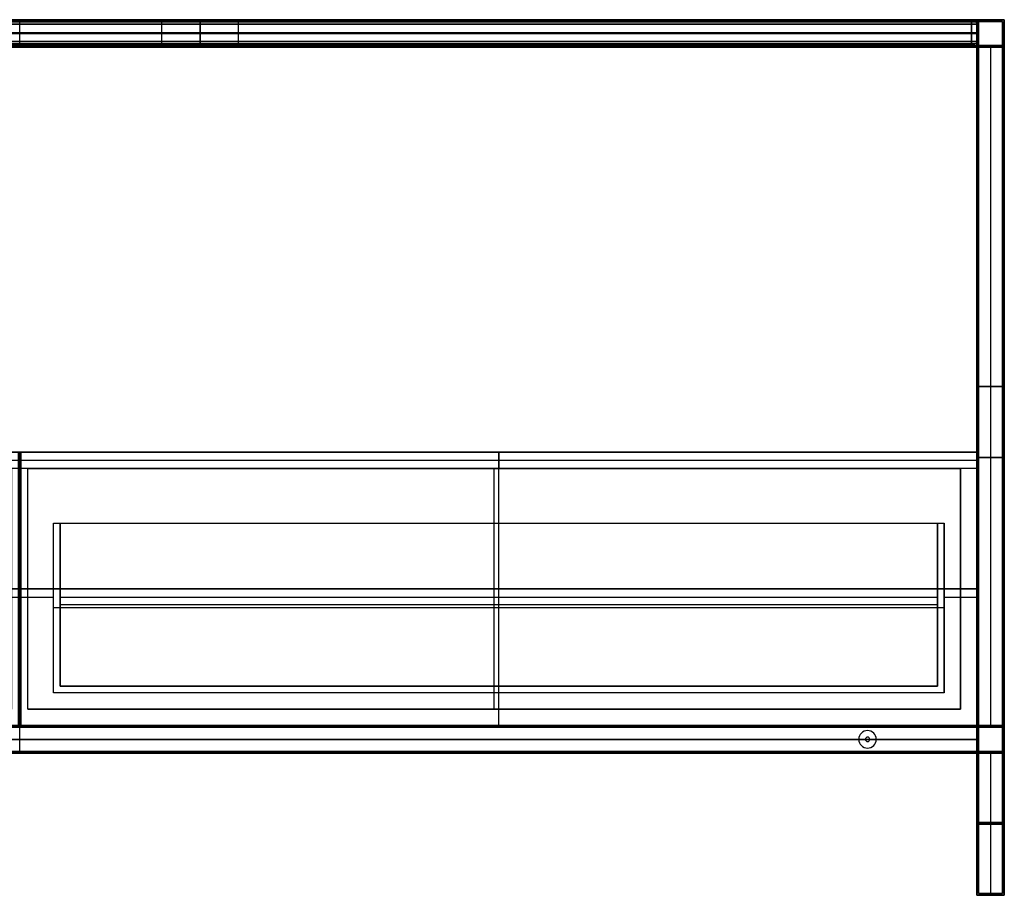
# Model space of a CAD drawing. Header units: millimetres. Extents: x -1182 to 618, y -501 to 299.
# Tile 2 of 2: x -282 to 618, y -501 to 299. Entities that reach past the tile are written whole.
import ezdxf

# ---------------------------------------------------------------- set-up
doc = ezdxf.new("R2010")
doc.units = ezdxf.units.MM
doc.header["$MEASUREMENT"] = 0
doc.layers.add('Predefinito', color=7, linetype='Continuous', true_color=0x000000)

# ---------------------------------------------------------------- blocks, each defined once
blk = doc.blocks.new('CASSETTO 87_5')
at = {"layer": 'Predefinito'}
for p, q in [((0, -250), (0, 0)), ((0, 0), (0, -15, -15)), ((-437, -7.5, -7.5), (-437, -250, -7.5)), ((-437, -7.5, -7.5), (437, -7.5, -7.5)), ((437, -250, -7.5), (437, -7.5, -7.5)), ((0, -214, -15), (0, -15, -15)), ((-407, -65, -280), (-401, -65, -280)), ((-407, -220, -280), (-407, -65, -280)), ((-401, -214, -277), (-401, -65, -277)), ((0, -65, -545), (0, -65, -539)), ((0, -220, -545), (0, -65, -545)), ((0, -214, -539), (0, -65, -539)), ((401, -214, -277), (401, -65, -277)), ((401, -65, -280), (407, -65, -280)), ((407, -220, -280), (407, -65, -280)), ((-437, -125, -15), (-437, -125)), ((-437, -125), (437, -125)), ((437, -125, -15), (437, -125)), ((-437, -132.5, -15), (-407, -132.5, -15)), ((-401, -132.5, -15), (401, -132.5, -15)), ((407, -132.5, -15), (437, -132.5, -15)), ((-407, -142.5, -15), (-407, -142.5, -545)), ((407, -142.5, -545), (-407, -142.5, -545)), ((-401, -139.5, -539), (-401, -139.5, -15)), ((401, -139.5, -539), (-401, -139.5, -539)), ((401, -139.5, -15), (401, -139.5, -539)), ((407, -142.5, -545), (407, -142.5, -15)), ((-401, -214, -277), (401, -214, -277)), ((0, -214, -539), (0, -214, -15)), ((407, -220, -280), (-407, -220, -280)), ((0, -250, -15), (0, -220, -15)), ((0, -220, -545), (0, -220, -15)), ((-437, -250, -7.5), (437, -250, -7.5)), ((0, -250), (0, -250, -15))]:
    blk.add_line(p, q, dxfattribs=at)
for points in [[(437, 0), (0, 0), (-437, 0)], [(437, 0), (437, -125), (437, -250)], [(437, -15, -15), (437, -7.5, -7.5), (437, 0)], [(-437, -250), (-437, -125), (-437, 0)], [(-437, 0), (-437, -7.5, -7.5), (-437, -15, -15)], [(-437, -15, -15), (-437, -132.5, -15), (-437, -250, -15)], [(437, -15, -15), (0, -15, -15), (-437, -15, -15)], [(437, -250, -15), (437, -132.5, -15), (437, -15, -15)], [(-407, -65, -15), (-404, -65, -15), (-401, -65, -15)], [(-407, -220, -15), (-407, -142.5, -15), (-407, -65, -15)], [(-407, -65, -545), (0, -65, -545), (407, -65, -545)], [(-407, -65, -15), (-407, -65, -280), (-407, -65, -545)], [(-407, -220, -545), (-407, -142.5, -545), (-407, -65, -545)], [(-401, -65, -539), (-401, -139.5, -539), (-401, -214, -539)], [(-401, -65, -15), (-401, -65, -277), (-401, -65, -539)], [(-401, -214, -15), (-401, -139.5, -15), (-401, -65, -15)], [(-401, -65, -539), (0, -65, -539), (401, -65, -539)], [(401, -214, -539), (401, -139.5, -539), (401, -65, -539)], [(401, -65, -15), (401, -139.5, -15), (401, -214, -15)], [(401, -65, -539), (401, -65, -277), (401, -65, -15)], [(401, -65, -15), (404, -65, -15), (407, -65, -15)], [(407, -65, -15), (407, -142.5, -15), (407, -220, -15)], [(407, -65, -545), (407, -65, -280), (407, -65, -15)], [(407, -65, -545), (407, -142.5, -545), (407, -220, -545)], [(-401, -214, -539), (-401, -214, -277), (-401, -214, -15)], [(-401, -214, -539), (0, -214, -539), (401, -214, -539)], [(401, -214, -15), (0, -214, -15), (-401, -214, -15)], [(401, -214, -539), (401, -214, -277), (401, -214, -15)], [(407, -220, -15), (0, -220, -15), (-407, -220, -15)], [(-407, -220, -545), (-407, -220, -280), (-407, -220, -15)], [(407, -220, -545), (0, -220, -545), (-407, -220, -545)], [(407, -220, -545), (407, -220, -280), (407, -220, -15)], [(-437, -250, -15), (0, -250, -15), (437, -250, -15)], [(-437, -250, -15), (-437, -250, -7.5), (-437, -250)], [(437, -250), (0, -250), (-437, -250)], [(437, -250), (437, -250, -7.5), (437, -250, -15)]]:
    blk.add_open_spline(points, degree=2, dxfattribs=at)
blk = doc.blocks.new('SCOCCA STAND 180')
at = {"layer": 'Predefinito'}
for p, q in [((-875, -250, 267.5), (-875, 0, 267.5)), ((-875, 0, 267.5), (875, 0, 267.5)), ((0, -250, 535), (0, 0, 535)), ((0, -250), (0, 0)), ((0, 0), (0, 0, 535)), ((875, -250, 267.5), (875, 0, 267.5)), ((-860, -235, 275), (-860, -15, 275)), ((-860, -15, 275), (-7.5, -15, 275)), ((-433.75, -235, 15), (-433.75, -15, 15)), ((-433.75, -15, 15), (-433.75, -15, 535)), ((-7.5, -15, 275), (-7.5, -235, 275)), ((7.5, -15, 275), (860, -15, 275)), ((7.5, -235, 275), (7.5, -15, 275)), ((433.75, -235, 15), (433.75, -15, 15)), ((433.75, -15, 15), (433.75, -15, 535)), ((860, -235, 275), (860, -15, 275)), ((-875, -125, 535), (-860, -125, 535)), ((-875, -125), (-875, -125, 535)), ((875, -125), (-875, -125)), ((-860, -125, 15), (-860, -125, 535)), ((-7.5, -125, 15), (-860, -125, 15)), ((-7.5, -125, 535), (7.5, -125, 535)), ((-7.5, -125, 15), (-7.5, -125, 535)), ((860, -125, 15), (7.5, -125, 15)), ((7.5, -125, 15), (7.5, -125, 535)), ((860, -125, 535), (875, -125, 535)), ((860, -125, 535), (860, -125, 15)), ((875, -125, 535), (875, -125)), ((-860, -235, 275), (-7.5, -235, 275)), ((-433.75, -235, 15), (-433.75, -235, 535)), ((7.5, -235, 275), (860, -235, 275)), ((433.75, -235, 15), (433.75, -235, 535)), ((-875, -250, 267.5), (875, -250, 267.5)), ((0, -250), (0, -250, 535))]:
    blk.add_line(p, q, dxfattribs=at)
for points in [[(875, 0, 535), (0, 0, 535), (-875, 0, 535)], [(-875, 0, 535), (-875, -125, 535), (-875, -250, 535)], [(-875, 0, 535), (-875, 0, 267.5), (-875, 0)], [(-875, 0), (-875, -125), (-875, -250)], [(-875, 0), (0, 0), (875, 0)], [(875, -250, 535), (875, -125, 535), (875, 0, 535)], [(875, 0), (875, -125), (875, -250)], [(875, 0), (875, 0, 267.5), (875, 0, 535)], [(-860, -15, 535), (-433.75, -15, 535), (-7.5, -15, 535)], [(-860, -235, 535), (-860, -125, 535), (-860, -15, 535)], [(-860, -15, 535), (-860, -15, 275), (-860, -15, 15)], [(-860, -15, 15), (-860, -125, 15), (-860, -235, 15)], [(-860, -15, 15), (-433.75, -15, 15), (-7.5, -15, 15)], [(-7.5, -15, 535), (-7.5, -125, 535), (-7.5, -235, 535)], [(-7.5, -15, 15), (-7.5, -125, 15), (-7.5, -235, 15)], [(-7.5, -15, 535), (-7.5, -15, 275), (-7.5, -15, 15)], [(7.5, -15, 15), (433.75, -15, 15), (860, -15, 15)], [(7.5, -235, 15), (7.5, -125, 15), (7.5, -15, 15)], [(7.5, -15, 535), (433.75, -15, 535), (860, -15, 535)], [(7.5, -15, 15), (7.5, -15, 275), (7.5, -15, 535)], [(7.5, -235, 535), (7.5, -125, 535), (7.5, -15, 535)], [(860, -15, 15), (860, -125, 15), (860, -235, 15)], [(860, -15, 535), (860, -15, 275), (860, -15, 15)], [(860, -15, 535), (860, -125, 535), (860, -235, 535)], [(-7.5, -235, 535), (-433.75, -235, 535), (-860, -235, 535)], [(-860, -235, 15), (-860, -235, 275), (-860, -235, 535)], [(-7.5, -235, 15), (-433.75, -235, 15), (-860, -235, 15)], [(-7.5, -235, 535), (-7.5, -235, 275), (-7.5, -235, 15)], [(860, -235, 15), (433.75, -235, 15), (7.5, -235, 15)], [(7.5, -235, 15), (7.5, -235, 275), (7.5, -235, 535)], [(7.5, -235, 535), (433.75, -235, 535), (860, -235, 535)], [(860, -235, 535), (860, -235, 275), (860, -235, 15)], [(-875, -250, 535), (0, -250, 535), (875, -250, 535)], [(-875, -250), (-875, -250, 267.5), (-875, -250, 535)], [(875, -250), (0, -250), (-875, -250)], [(875, -250, 535), (875, -250, 267.5), (875, -250)]]:
    blk.add_open_spline(points, degree=2, dxfattribs=at)
blk = doc.blocks.new('Ass CASSETTONE 180')
at = {"layer": 'Predefinito'}
for name, p in [('CASSETTO 87_5', (-772.56, 28.42, 2017.5)), ('SCOCCA STAND 180', (-334.56, 28.42, 1467.5)), ('CASSETTO 87_5', (103.44, 28.42, 2087.46))]:
    blk.add_blockref(name, p, dxfattribs=at)
blk = doc.blocks.new('struttura STAND180')
at = {"layer": 'Predefinito'}
for p, q in [((900, 778, -250), (900, 800, -250)), ((1775, 800), (1800, 800)), ((1775, 800), (1775, 775)), ((1776.5, 798.5), (1798.5, 798.5)), ((1776.5, 798.5), (1776.5, 776.5)), ((1798.5, 798.5), (1798.5, 776.5)), ((1800, 800), (1800, 775)), ((23.5, 787.5, -251.5), (1776.5, 787.5, -251.5)), ((1776.5, 787.5, 251.5), (23.5, 787.5, 251.5)), ((25, 787.5, -250), (1775, 787.5, -250)), ((1775, 787.5, 250), (25, 787.5, 250)), ((1775, 787.5, -250), (1775, 787.5, 250)), ((1776.5, 787.5, -251.5), (1776.5, 787.5, 251.5)), ((23.5, 776.5, -262.5), (1776.5, 776.5, -262.5)), ((23.5, 776.5, 262.5), (1776.5, 776.5, 262.5)), ((400, 778, 237.5), (1400, 778, 237.5)), ((400, 778, -237.5), (1400, 778, -237.5)), ((1400, 776.5, 225), (400, 776.5, 225)), ((400, 776.5, -225), (1400, 776.5, -225)), ((400, 775, -250), (1400, 775, -250)), ((400, 775, 250), (1400, 775, 250)), ((900, 775, -225), (900, 775, -275)), ((900, 775, 275), (900, 775, 225)), ((1400, 778, 237.5), (1400, 775, 237.5)), ((1400, 778, -237.5), (1400, 775, -237.5)), ((1400, 776.5, 225), (1400, 776.5, 250)), ((1400, 776.5, -250), (1400, 776.5, -225)), ((1515, 778, 237.5), (1515, 775, 237.5)), ((1515, 778, 237.5), (1645, 778, 237.5)), ((1515, 778, -237.5), (1515, 775, -237.5)), ((1515, 778, -237.5), (1645, 778, -237.5)), ((1515, 776.5, 250), (1515, 776.5, 225)), ((1515, 776.5, 225), (1645, 776.5, 225)), ((1645, 776.5, -225), (1515, 776.5, -225)), ((1515, 776.5, -225), (1515, 776.5, -250)), ((1515, 775, -250), (1645, 775, -250)), ((1515, 775, 250), (1645, 775, 250)), ((1537.5, 775, 243), (1537.5, 778, 243)), ((1537.5, 775, -243), (1537.5, 778, -243)), ((1540, 775, 245.5), (1540, 778, 245.5)), ((1540, 775, -240.5), (1540, 778, -240.5)), ((1540, 776.5, 240.5), (1620, 776.5, 240.5)), ((1620, 776.5, 245.5), (1540, 776.5, 245.5)), ((1540, 776.5, -245.5), (1620, 776.5, -245.5)), ((1620, 776.5, -240.5), (1540, 776.5, -240.5)), ((1580, 778, 225), (1580, 775, 225)), ((1580, 778, 225), (1580, 778, 240.5)), ((1580, 778, 245.5), (1580, 778, 250)), ((1580, 778, -225), (1580, 775, -225)), ((1580, 778, -250), (1580, 778, -245.5)), ((1580, 778, -240.5), (1580, 778, -225)), ((1580, 778, 240.5), (1580, 775, 240.5)), ((1580, 778, 245.5), (1580, 775, 245.5)), ((1580, 778, -245.5), (1580, 775, -245.5)), ((1580, 778, -240.5), (1580, 775, -240.5)), ((1620, 775, 240.5), (1620, 778, 240.5)), ((1620, 778, 245.5), (1620, 775, 245.5)), ((1620, 775, -245.5), (1620, 778, -245.5)), ((1620, 778, -240.5), (1620, 775, -240.5)), ((1622.5, 775, 243), (1622.5, 778, 243)), ((1622.5, 775, -243), (1622.5, 778, -243)), ((1645, 778, 237.5), (1645, 775, 237.5)), ((1645, 778, -237.5), (1645, 775, -237.5)), ((1645, 776.5, 225), (1645, 776.5, 250)), ((1645, 776.5, -250), (1645, 776.5, -225)), ((1775, 775, -262.5), (1775, 155, -262.5)), ((1775, 775), (1800, 775)), ((1776.5, 776.5, -262.5), (1776.5, 153.5, -262.5)), ((1776.5, 776.5), (1798.5, 776.5)), ((1787.5, 776.5, 251.5), (1787.5, 153.5, 251.5)), ((1787.5, 776.5, -251.5), (1787.5, 153.5, -251.5)), ((1787.5, 776.5, 251.5), (1787.5, 776.5, -251.5)), ((1787.5, 775, 250), (1787.5, 155, 250)), ((1787.5, 775, -250), (1787.5, 155, -250)), ((1787.5, 775, 250), (1787.5, 775, -250)), ((1775, 465, -275), (1775, 465, -250)), ((1775, 465, 250), (1800, 465, 250)), ((1800, 465, -250), (1775, 465, -250)), ((1776.5, 465, -273.5), (1776.5, 465, -251.5)), ((1776.5, 465, 251.5), (1798.5, 465, 251.5)), ((1798.5, 465, -251.5), (1776.5, 465, -251.5)), ((1800, 400, 275), (1775, 400, 275)), ((1775, 400, -275), (1800, 400, -275)), ((1798.5, 400, 273.5), (1776.5, 400, 273.5)), ((1776.5, 400, -273.5), (1798.5, 400, -273.5)), ((1798.5, 400, -273.5), (1798.5, 400, -251.5)), ((1798.5, 400, 251.5), (1798.5, 400, 273.5)), ((1800, 400, -275), (1800, 400, -250)), ((1800, 400, 250), (1800, 400, 275)), ((1775, 387.5, 250), (1775, 387.5, 275)), ((1776.5, 389, 251.5), (1776.5, 389, 273.5)), ((177, 155, -262.5), (1623, 155, -262.5)), ((177, 153.5, -262.5), (1623, 153.5, -262.5)), ((900, 130, 175), (900, 155, 175)), ((900, 130, 150), (900, 155, 150)), ((900, 130, -250), (900, 155, -250)), ((900, 155, -250), (900, 155, -275)), ((1623, 155, -262.5), (1623, 153.5, -262.5)), ((1625, 153.5, -260.5), (1625, 155, -260.5)), ((1625, 155, -264.5), (1625, 153.5, -264.5)), ((1627, 155, -262.5), (1775, 155, -262.5)), ((1627, 155, -262.5), (1627, 153.5, -262.5)), ((1627, 153.5, -262.5), (1776.5, 153.5, -262.5)), ((1766, 155, 162.5), (1766, 153.5, 162.5)), ((1768, 153.5, 164.5), (1768, 155, 164.5)), ((1768, 155, 160.5), (1768, 153.5, 160.5)), ((1770, 155, 162.5), (1770, 153.5, 162.5)), ((1775, 155), (1800, 155)), ((1775, 155, -50), (1775, 130, -50)), ((1775, 155, 225), (1775, 130, 225)), ((1776.5, 153.5), (1798.5, 153.5)), ((1776.5, 153.5, -50), (1776.5, 131.5, -50)), ((1776.5, 153.5, 223.5), (1776.5, 131.5, 223.5)), ((1798.5, 153.5), (1798.5, 131.5)), ((1800, 155), (1800, 130)), ((1675, 150.5, -251.5), (1675, 150.5, -250)), ((1675, 144.5, -275), (1675, 144.5, -273.5)), ((1776.5, 142.5, 173.5), (23.5, 142.5, 173.5)), ((23.5, 142.5, 151.5), (1776.5, 142.5, 151.5)), ((1775, 142.5, 175), (25, 142.5, 175)), ((25, 142.5, 150), (1775, 142.5, 150)), ((1667, 142.5, -250), (133, 142.5, -250)), ((1667, 142.5, -251.5), (133, 142.5, -251.5)), ((1667, 142.5, -251.5), (1667, 142.5, -250)), ((1673, 142.5, -275), (1673, 142.5, -273.5)), ((1675, 140.5, -275), (1675, 140.5, -273.5)), ((1677, 142.5, -273.5), (1677, 142.5, -275)), ((1683, 142.5, -250), (1683, 142.5, -251.5)), ((1775, 142.5, -250), (1683, 142.5, -250)), ((1776.5, 142.5, -251.5), (1683, 142.5, -251.5)), ((1775, 142.5, -250), (1775, 142.5, 150)), ((1776.5, 142.5, -251.5), (1776.5, 142.5, 151.5)), ((180, 131.5, -262.5), (1620, 131.5, -262.5)), ((180, 130, -262.5), (1620, 130, -262.5)), ((900, 130, -275), (900, 130, -250)), ((1620, 131.5, -262.5), (1620, 130, -262.5)), ((1625, 130, -257.5), (1625, 131.5, -257.5)), ((1625, 131.5, -267.5), (1625, 130, -267.5)), ((1630, 131.5, -262.5), (1776.5, 131.5, -262.5)), ((1630, 131.5, -262.5), (1630, 130, -262.5)), ((1630, 130, -262.5), (1775, 130, -262.5)), ((1675, 134.5, -251.5), (1675, 134.5, -250)), ((1763, 131.5, 162.5), (1763, 130, 162.5)), ((1768, 130, 167.5), (1768, 131.5, 167.5)), ((1768, 131.5, 157.5), (1768, 130, 157.5)), ((1773, 131.5, 162.5), (1773, 130, 162.5)), ((1775, 130), (1800, 130)), ((1775, 130, -262.5), (1775, 0, -262.5)), ((1776.5, 131.5), (1798.5, 131.5)), ((1776.5, 131.5, -262.5), (1776.5, 1.5, -262.5)), ((1787.5, 131.5, 251.5), (1787.5, 1.5, 251.5)), ((1787.5, 131.5, -251.5), (1787.5, 1.5, -251.5)), ((1787.5, 130, 250), (1787.5, 0, 250)), ((1787.5, 130, -250), (1787.5, 0, -250)), ((1775, 65, -275), (1775, 65, -250)), ((1775, 65, 250), (1800, 65, 250)), ((1800, 65, -250), (1775, 65, -250)), ((1776.5, 66.5, -273.5), (1776.5, 66.5, -251.5)), ((1776.5, 66.5, 251.5), (1798.5, 66.5, 251.5)), ((1798.5, 66.5, -251.5), (1776.5, 66.5, -251.5)), ((1775, 0, 262.5), (1783.5, 0, 262.5)), ((1775, 0, -262.5), (1783.5, 0, -262.5)), ((1776.5, 1.5, 262.5), (1783.5, 1.5, 262.5)), ((1776.5, 1.5, -262.5), (1783.5, 1.5, -262.5)), ((1783.5, 1.5, -262.5), (1783.5, 0, -262.5)), ((1783.5, 1.5, 262.5), (1783.5, 0, 262.5)), ((1787.5, 0, -258.5), (1787.5, 1.5, -258.5)), ((1787.5, 1.5, -266.5), (1787.5, 0, -266.5)), ((1787.5, 0, 266.5), (1787.5, 1.5, 266.5)), ((1787.5, 1.5, 258.5), (1787.5, 0, 258.5)), ((1787.5, 1.5, 273.5), (1787.5, 1.5, 266.5)), ((1787.5, 1.5, 258.5), (1787.5, 1.5, 251.5)), ((1787.5, 1.5, -251.5), (1787.5, 1.5, -258.5)), ((1787.5, 1.5, -266.5), (1787.5, 1.5, -273.5)), ((1787.5, 0, 275), (1787.5, 0, 266.5)), ((1787.5, 0, 258.5), (1787.5, 0, 250)), ((1787.5, 0, -250), (1787.5, 0, -258.5)), ((1787.5, 0, -266.5), (1787.5, 0, -275)), ((1791.5, 1.5, 262.5), (1798.5, 1.5, 262.5)), ((1791.5, 1.5, -262.5), (1798.5, 1.5, -262.5)), ((1791.5, 1.5, 262.5), (1791.5, 0, 262.5)), ((1791.5, 1.5, -262.5), (1791.5, 0, -262.5)), ((1791.5, 0, 262.5), (1800, 0, 262.5)), ((1791.5, 0, -262.5), (1800, 0, -262.5))]:
    blk.add_line(p, q, dxfattribs=at)
at = {"layer": 'Predefinito', "extrusion": (0, 1, 0)}
for centre, radius, start, end in [((-1540, 243, 778), 2.5, 270, 90), ((-1540, -243, 778), 2.5, 270, 90), ((-1540, 243, 776.5), 2.5, 270, 90), ((-1540, -243, 776.5), 2.5, 270, 90), ((-1540, 243, 775), 2.5, 270, 90), ((-1540, -243, 775), 2.5, 270, 90), ((-1620, 243, 778), 2.5, 90, 270), ((-1620, -243, 778), 2.5, 90, 270), ((-1620, 243, 776.5), 2.5, 90, 270), ((-1620, -243, 776.5), 2.5, 90, 270), ((-1620, 243, 775), 2.5, 90, 270), ((-1620, -243, 775), 2.5, 90, 270), ((-1625, -262.5, 155), 2, 270, 90), ((-1625, -262.5, 154.25), 2, 270, 90), ((-1625, -262.5, 155), 2, 90, 270), ((-1625, -262.5, 154.25), 2, 90, 270), ((-1768, 162.5, 155), 2, 270, 90), ((-1768, 162.5, 154.25), 2, 270, 90), ((-1768, 162.5, 155), 2, 90, 270), ((-1768, 162.5, 154.25), 2, 90, 270), ((-1625, -262.5, 131.5), 5, 270, 90), ((-1625, -262.5, 130.75), 5, 270, 90), ((-1625, -262.5, 130), 5, 270, 90), ((-1625, -262.5, 131.5), 5, 90, 270), ((-1625, -262.5, 130.75), 5, 90, 270), ((-1625, -262.5, 130), 5, 90, 270), ((-1768, 162.5, 131.5), 5, 270, 90), ((-1768, 162.5, 130.75), 5, 270, 90), ((-1768, 162.5, 130), 5, 270, 90), ((-1768, 162.5, 131.5), 5, 90, 270), ((-1768, 162.5, 130.75), 5, 90, 270), ((-1768, 162.5, 130), 5, 90, 270), ((-1787.5, -262.5, 0.75), 4, 270, 90), ((-1787.5, 262.5, 0.75), 4, 270, 90), ((-1787.5, 262.5, 0.75), 4, 90, 270), ((-1787.5, -262.5, 0.75), 4, 90, 270)]:
    blk.add_arc(centre, radius, start, end, dxfattribs=at)
at = {"layer": 'Predefinito', "extrusion": (0, 1, -7.10543e-15)}
for centre in [(-1625, -262.5, 153.5), (-1768, 162.5, 153.5)]:
    blk.add_arc(centre, 2, 270, 90, dxfattribs=at)
at = {"layer": 'Predefinito', "extrusion": (0, 1, 7.10543e-15)}
for centre in [(-1625, -262.5, 153.5), (-1768, 162.5, 153.5)]:
    blk.add_arc(centre, 2, 90, 270, dxfattribs=at)
at = {"layer": 'Predefinito'}
for centre, radius, start, end in [((1675, 142.5, -251.5), 8, 0, 180), ((1675, 142.5, -250), 8, 0, 180), ((1675, 142.5, -250.75), 8, 0, 180), ((1675, 142.5, -275), 2, 0, 180), ((1675, 142.5, -273.5), 2, 0, 180), ((1675, 142.5, -274.25), 2, 0, 180), ((1675, 142.5, -251.5), 8, 180, 0), ((1675, 142.5, -250), 8, 180, 0), ((1675, 142.5, -250.75), 8, 180, 0), ((1675, 142.5, -275), 2, 180, 0), ((1675, 142.5, -273.5), 2, 180, 0), ((1675, 142.5, -274.25), 2, 180, 0)]:
    blk.add_arc(centre, radius, start, end, dxfattribs=at)
at = {"layer": 'Predefinito', "extrusion": (0, 1, 2.77556e-17)}
for centre in [(-1787.5, -262.5, 1.5), (-1787.5, 262.5, 1.5)]:
    blk.add_arc(centre, 4, 270, 90, dxfattribs=at)
at = {"layer": 'Predefinito', "extrusion": (-1.38778e-17, 1, -3.85186e-34)}
for centre in [(-1787.5, -262.5), (-1787.5, 262.5)]:
    blk.add_arc(centre, 4, 270, 90, dxfattribs=at)
at = {"layer": 'Predefinito', "extrusion": (0, 1, -2.77556e-17)}
for centre in [(-1787.5, 262.5, 1.5), (-1787.5, -262.5, 1.5)]:
    blk.add_arc(centre, 4, 90, 270, dxfattribs=at)
at = {"layer": 'Predefinito', "extrusion": (1.38778e-17, 1, 3.85186e-34)}
for centre in [(-1787.5, 262.5), (-1787.5, -262.5)]:
    blk.add_arc(centre, 4, 90, 270, dxfattribs=at)
at = {"layer": 'Predefinito'}
for points in [[(0, 800, 275), (900, 800, 275), (1800, 800, 275)], [(1800, 800, -275), (900, 800, -275), (0, 800, -275)], [(1.5, 798.5, 273.5), (900, 798.5, 273.5), (1798.5, 798.5, 273.5)], [(1798.5, 798.5, -273.5), (900, 798.5, -273.5), (1.5, 798.5, -273.5)], [(23.5, 798.5, 251.5), (900, 798.5, 251.5), (1776.5, 798.5, 251.5)], [(1776.5, 798.5, -251.5), (900, 798.5, -251.5), (23.5, 798.5, -251.5)], [(25, 800, 250), (900, 800, 250), (1775, 800, 250)], [(1775, 800, -250), (900, 800, -250), (25, 800, -250)], [(1775, 800, 250), (1775, 800), (1775, 800, -250)], [(1775, 775, -250), (1775, 787.5, -250), (1775, 800, -250)], [(1775, 800, 250), (1775, 787.5, 250), (1775, 775, 250)], [(1776.5, 798.5, 251.5), (1776.5, 798.5), (1776.5, 798.5, -251.5)], [(1776.5, 776.5, -251.5), (1776.5, 787.5, -251.5), (1776.5, 798.5, -251.5)], [(1776.5, 798.5, 251.5), (1776.5, 787.5, 251.5), (1776.5, 776.5, 251.5)], [(1798.5, 798.5, 273.5), (1798.5, 400, 273.5), (1798.5, 1.5, 273.5)], [(1798.5, 1.5, -273.5), (1798.5, 400, -273.5), (1798.5, 798.5, -273.5)], [(1798.5, 798.5, -273.5), (1798.5, 798.5), (1798.5, 798.5, 273.5)], [(1800, 800, 275), (1800, 400, 275), (1800, 0, 275)], [(1800, 0, -275), (1800, 400, -275), (1800, 800, -275)], [(1800, 800, -275), (1800, 800), (1800, 800, 275)], [(1776.5, 776.5, 273.5), (900, 776.5, 273.5), (23.5, 776.5, 273.5)], [(23.5, 776.5, -273.5), (900, 776.5, -273.5), (1776.5, 776.5, -273.5)], [(23.5, 776.5, -251.5), (900, 776.5, -251.5), (1776.5, 776.5, -251.5)], [(1776.5, 776.5, 251.5), (900, 776.5, 251.5), (23.5, 776.5, 251.5)], [(1775, 775, 275), (900, 775, 275), (25, 775, 275)], [(25, 775, -275), (900, 775, -275), (1775, 775, -275)], [(400, 778, -250), (900, 778, -250), (1400, 778, -250)], [(1400, 778, 250), (900, 778, 250), (400, 778, 250)], [(400, 778, 225), (900, 778, 225), (1400, 778, 225)], [(1400, 778, -225), (900, 778, -225), (400, 778, -225)], [(1400, 775, -225), (900, 775, -225), (400, 775, -225)], [(400, 775, 225), (900, 775, 225), (1400, 775, 225)], [(1400, 778, -250), (1400, 776.5, -250), (1400, 775, -250)], [(1400, 775, 250), (1400, 776.5, 250), (1400, 778, 250)], [(1400, 778, 225), (1400, 776.5, 225), (1400, 775, 225)], [(1400, 778, 225), (1400, 778, 237.5), (1400, 778, 250)], [(1400, 775, -225), (1400, 776.5, -225), (1400, 778, -225)], [(1400, 778, -250), (1400, 778, -237.5), (1400, 778, -225)], [(1400, 775, -250), (1457.5, 775, -250), (1515, 775, -250)], [(1400, 775, -250), (1400, 775, -237.5), (1400, 775, -225)], [(1515, 775, 250), (1457.5, 775, 250), (1400, 775, 250)], [(1400, 775, 225), (1400, 775, 237.5), (1400, 775, 250)], [(1515, 775, -250), (1515, 776.5, -250), (1515, 778, -250)], [(1515, 778, -250), (1580, 778, -250), (1645, 778, -250)], [(1645, 778, 250), (1580, 778, 250), (1515, 778, 250)], [(1515, 778, 250), (1515, 776.5, 250), (1515, 775, 250)], [(1515, 778, 250), (1515, 778, 237.5), (1515, 778, 225)], [(1515, 778, 225), (1515, 776.5, 225), (1515, 775, 225)], [(1515, 778, 225), (1580, 778, 225), (1645, 778, 225)], [(1645, 778, -225), (1580, 778, -225), (1515, 778, -225)], [(1515, 778, -225), (1515, 776.5, -225), (1515, 775, -225)], [(1515, 778, -225), (1515, 778, -237.5), (1515, 778, -250)], [(1645, 775, -225), (1580, 775, -225), (1515, 775, -225)], [(1515, 775, -225), (1515, 775, -237.5), (1515, 775, -250)], [(1515, 775, 250), (1515, 775, 237.5), (1515, 775, 225)], [(1515, 775, 225), (1580, 775, 225), (1645, 775, 225)], [(1620, 778, 245.5), (1580, 778, 245.5), (1540, 778, 245.5)], [(1540, 778, 240.5), (1580, 778, 240.5), (1620, 778, 240.5)], [(1620, 778, -240.5), (1580, 778, -240.5), (1540, 778, -240.5)], [(1540, 778, -245.5), (1580, 778, -245.5), (1620, 778, -245.5)], [(1540, 775, 240.5), (1540, 776.5, 240.5), (1540, 778, 240.5)], [(1540, 775, -245.5), (1540, 776.5, -245.5), (1540, 778, -245.5)], [(1620, 775, -245.5), (1580, 775, -245.5), (1540, 775, -245.5)], [(1540, 775, -240.5), (1580, 775, -240.5), (1620, 775, -240.5)], [(1620, 775, 240.5), (1580, 775, 240.5), (1540, 775, 240.5)], [(1540, 775, 245.5), (1580, 775, 245.5), (1620, 775, 245.5)], [(1645, 778, -250), (1645, 776.5, -250), (1645, 775, -250)], [(1645, 775, 250), (1645, 776.5, 250), (1645, 778, 250)], [(1645, 778, 225), (1645, 776.5, 225), (1645, 775, 225)], [(1645, 778, 225), (1645, 778, 237.5), (1645, 778, 250)], [(1645, 778, -250), (1645, 778, -237.5), (1645, 778, -225)], [(1645, 778, -225), (1645, 776.5, -225), (1645, 775, -225)], [(1645, 775, -250), (1710, 775, -250), (1775, 775, -250)], [(1645, 775, -250), (1645, 775, -237.5), (1645, 775, -225)], [(1775, 775, 250), (1710, 775, 250), (1645, 775, 250)], [(1645, 775, 225), (1645, 775, 237.5), (1645, 775, 250)], [(1775, 0, 275), (1775, 387.5, 275), (1775, 775, 275)], [(1775, 775, -275), (1775, 465, -275), (1775, 155, -275)], [(1775, 775, -275), (1775, 775, -262.5), (1775, 775, -250)], [(1775, 775, 250), (1775, 775, 262.5), (1775, 775, 275)], [(1775, 155, 250), (1775, 465, 250), (1775, 775, 250)], [(1775, 775, 250), (1787.5, 775, 250), (1800, 775, 250)], [(1800, 775, -250), (1787.5, 775, -250), (1775, 775, -250)], [(1775, 775, -250), (1775, 465, -250), (1775, 155, -250)], [(1775, 775, 250), (1775, 775), (1775, 775, -250)], [(1776.5, 1.5, 273.5), (1776.5, 389, 273.5), (1776.5, 776.5, 273.5)], [(1776.5, 776.5, -273.5), (1776.5, 465, -273.5), (1776.5, 153.5, -273.5)], [(1776.5, 776.5, -273.5), (1776.5, 776.5, -262.5), (1776.5, 776.5, -251.5)], [(1776.5, 776.5, 251.5), (1776.5, 776.5, 262.5), (1776.5, 776.5, 273.5)], [(1776.5, 776.5, -251.5), (1776.5, 465, -251.5), (1776.5, 153.5, -251.5)], [(1776.5, 153.5, 251.5), (1776.5, 465, 251.5), (1776.5, 776.5, 251.5)], [(1776.5, 776.5, 251.5), (1787.5, 776.5, 251.5), (1798.5, 776.5, 251.5)], [(1798.5, 776.5, -251.5), (1787.5, 776.5, -251.5), (1776.5, 776.5, -251.5)], [(1776.5, 776.5, 251.5), (1776.5, 776.5), (1776.5, 776.5, -251.5)], [(1798.5, 776.5, 251.5), (1798.5, 465, 251.5), (1798.5, 153.5, 251.5)], [(1798.5, 153.5, -251.5), (1798.5, 465, -251.5), (1798.5, 776.5, -251.5)], [(1798.5, 776.5, -251.5), (1798.5, 776.5), (1798.5, 776.5, 251.5)], [(1800, 775, 250), (1800, 465, 250), (1800, 155, 250)], [(1800, 155, -250), (1800, 465, -250), (1800, 775, -250)], [(1800, 775, -250), (1800, 775), (1800, 775, 250)], [(1776.5, 153.5, -273.5), (900, 153.5, -273.5), (23.5, 153.5, -273.5)], [(23.5, 153.5, 151.5), (900, 153.5, 151.5), (1776.5, 153.5, 151.5)], [(1776.5, 153.5, 173.5), (900, 153.5, 173.5), (23.5, 153.5, 173.5)], [(1776.5, 153.5, -251.5), (900, 153.5, -251.5), (23.5, 153.5, -251.5)], [(1775, 155, -275), (900, 155, -275), (25, 155, -275)], [(1775, 155, 175), (900, 155, 175), (25, 155, 175)], [(25, 155, 150), (900, 155, 150), (1775, 155, 150)], [(25, 155, -250), (900, 155, -250), (1775, 155, -250)], [(1775, 155, 250), (1775, 155, 212.5), (1775, 155, 175)], [(1800, 155, 250), (1787.5, 155, 250), (1775, 155, 250)], [(1775, 155, -250), (1787.5, 155, -250), (1800, 155, -250)], [(1775, 155, 150), (1775, 155, -50), (1775, 155, -250)], [(1775, 155, -250), (1775, 142.5, -250), (1775, 130, -250)], [(1775, 155, -275), (1775, 155, -262.5), (1775, 155, -250)], [(1775, 155, 150), (1775, 142.5, 150), (1775, 130, 150)], [(1775, 130, 175), (1775, 142.5, 175), (1775, 155, 175)], [(1776.5, 153.5, 151.5), (1776.5, 153.5, -50), (1776.5, 153.5, -251.5)], [(1776.5, 153.5, -251.5), (1787.5, 153.5, -251.5), (1798.5, 153.5, -251.5)], [(1798.5, 153.5, 251.5), (1787.5, 153.5, 251.5), (1776.5, 153.5, 251.5)], [(1776.5, 153.5, 251.5), (1776.5, 153.5, 212.5), (1776.5, 153.5, 173.5)], [(1776.5, 153.5, 173.5), (1776.5, 142.5, 173.5), (1776.5, 131.5, 173.5)], [(1776.5, 131.5, 151.5), (1776.5, 142.5, 151.5), (1776.5, 153.5, 151.5)], [(1776.5, 153.5, -273.5), (1776.5, 153.5, -262.5), (1776.5, 153.5, -251.5)], [(1776.5, 131.5, -251.5), (1776.5, 142.5, -251.5), (1776.5, 153.5, -251.5)], [(1798.5, 153.5, -251.5), (1798.5, 153.5), (1798.5, 153.5, 251.5)], [(1800, 155, -250), (1800, 155), (1800, 155, 250)], [(23.5, 131.5, -273.5), (900, 131.5, -273.5), (1776.5, 131.5, -273.5)], [(23.5, 131.5, 173.5), (900, 131.5, 173.5), (1776.5, 131.5, 173.5)], [(1776.5, 131.5, 151.5), (900, 131.5, 151.5), (23.5, 131.5, 151.5)], [(23.5, 131.5, -251.5), (900, 131.5, -251.5), (1776.5, 131.5, -251.5)], [(25, 130, -275), (900, 130, -275), (1775, 130, -275)], [(1775, 130, 150), (900, 130, 150), (25, 130, 150)], [(25, 130, 175), (900, 130, 175), (1775, 130, 175)], [(1775, 130, -250), (900, 130, -250), (25, 130, -250)], [(1775, 130, -275), (1775, 65, -275), (1775, 0, -275)], [(1775, 130, -250), (1775, 130, -50), (1775, 130, 150)], [(1800, 130, -250), (1787.5, 130, -250), (1775, 130, -250)], [(1775, 130, 250), (1787.5, 130, 250), (1800, 130, 250)], [(1775, 130, 175), (1775, 130, 212.5), (1775, 130, 250)], [(1775, 130, -250), (1775, 130, -262.5), (1775, 130, -275)], [(1775, 130, -250), (1775, 65, -250), (1775, 0, -250)], [(1775, 0, 250), (1775, 65, 250), (1775, 130, 250)], [(1776.5, 131.5, -273.5), (1776.5, 66.5, -273.5), (1776.5, 1.5, -273.5)], [(1776.5, 131.5, 173.5), (1776.5, 131.5, 212.5), (1776.5, 131.5, 251.5)], [(1776.5, 131.5, 251.5), (1787.5, 131.5, 251.5), (1798.5, 131.5, 251.5)], [(1798.5, 131.5, -251.5), (1787.5, 131.5, -251.5), (1776.5, 131.5, -251.5)], [(1776.5, 131.5, -251.5), (1776.5, 131.5, -50), (1776.5, 131.5, 151.5)], [(1776.5, 131.5, -251.5), (1776.5, 131.5, -262.5), (1776.5, 131.5, -273.5)], [(1776.5, 131.5, -251.5), (1776.5, 66.5, -251.5), (1776.5, 1.5, -251.5)], [(1776.5, 1.5, 251.5), (1776.5, 66.5, 251.5), (1776.5, 131.5, 251.5)], [(1798.5, 131.5, 251.5), (1798.5, 131.5), (1798.5, 131.5, -251.5)], [(1798.5, 131.5, 251.5), (1798.5, 66.5, 251.5), (1798.5, 1.5, 251.5)], [(1798.5, 1.5, -251.5), (1798.5, 66.5, -251.5), (1798.5, 131.5, -251.5)], [(1800, 130, 250), (1800, 130), (1800, 130, -250)], [(1800, 130, 250), (1800, 65, 250), (1800, 0, 250)], [(1800, 0, -250), (1800, 65, -250), (1800, 130, -250)], [(1800, 0, 275), (1787.5, 0, 275), (1775, 0, 275)], [(1775, 0, -275), (1787.5, 0, -275), (1800, 0, -275)], [(1775, 0, -250), (1775, 0, -262.5), (1775, 0, -275)], [(1775, 0, 275), (1775, 0, 262.5), (1775, 0, 250)], [(1800, 0, 250), (1787.5, 0, 250), (1775, 0, 250)], [(1775, 0, -250), (1787.5, 0, -250), (1800, 0, -250)], [(1798.5, 1.5, 273.5), (1787.5, 1.5, 273.5), (1776.5, 1.5, 273.5)], [(1776.5, 1.5, -273.5), (1787.5, 1.5, -273.5), (1798.5, 1.5, -273.5)], [(1776.5, 1.5, -251.5), (1776.5, 1.5, -262.5), (1776.5, 1.5, -273.5)], [(1776.5, 1.5, 273.5), (1776.5, 1.5, 262.5), (1776.5, 1.5, 251.5)], [(1798.5, 1.5, 251.5), (1787.5, 1.5, 251.5), (1776.5, 1.5, 251.5)], [(1776.5, 1.5, -251.5), (1787.5, 1.5, -251.5), (1798.5, 1.5, -251.5)], [(1798.5, 1.5, 251.5), (1798.5, 1.5, 262.5), (1798.5, 1.5, 273.5)], [(1798.5, 1.5, -273.5), (1798.5, 1.5, -262.5), (1798.5, 1.5, -251.5)], [(1800, 0, 250), (1800, 0, 262.5), (1800, 0, 275)], [(1800, 0, -275), (1800, 0, -262.5), (1800, 0, -250)]]:
    blk.add_open_spline(points, degree=2, dxfattribs=at)
blk = doc.blocks.new('PIANO MISURA 142 1f')
at = {"layer": 'Predefinito'}
for p, q in [((-708, 20), (-35, 20)), ((-35, 0), (-35, 20)), ((0, 20, -35), (0, 0, -35)), ((0, 0, 35), (0, 20, 35)), ((0, 20, 245.5), (0, 20, 35)), ((0, 20, -35), (0, 20, -245.5)), ((35, 20), (708, 20)), ((35, 0), (35, 20)), ((-710, 2), (-710, 18)), ((-710, 10, 242.5), (-710, 10, -242.5)), ((705, 10, 247.5), (-705, 10, 247.5)), ((-705, 10, -247.5), (705, 10, -247.5)), ((0, 2, 247.5), (0, 18, 247.5)), ((0, 2, -247.5), (0, 18, -247.5)), ((710, 2), (710, 18)), ((710, 10, -242.5), (710, 10, 242.5)), ((-708, 0), (-35, 0)), ((0, 0, 245.5), (0, 0, 35)), ((0, 0, -35), (0, 0, -245.5)), ((35, 0), (708, 0))]:
    blk.add_line(p, q, dxfattribs=at)
for centre, start, end in [((-708, 18, 242.5), 90, 180), ((-708, 18, -242.5), 90, 180), ((-708, 18), 90, 180), ((708, 18, 242.5), 0, 90), ((708, 18, -242.5), 360, 90), ((708, 18), 0, 90), ((-708, 2, 242.5), 180, 270), ((-708, 2, -242.5), 180, 270), ((-708, 2), 180, 270), ((708, 2, 242.5), 270, 0), ((708, 2, -242.5), 270, 0), ((708, 2), 270, 0)]:
    blk.add_arc(centre, 2, start, end, dxfattribs=at)
at = {"layer": 'Predefinito', "extrusion": (7.10543e-16, 1, 0)}
blk.add_arc((705, -242.5, 18), 5, 270, 0, dxfattribs=at)
at = {"layer": 'Predefinito', "extrusion": (2.36848e-15, 1, -3.55271e-15)}
blk.add_arc((705, 242.5, 20), 3, 0, 90, dxfattribs=at)
at = {"layer": 'Predefinito', "extrusion": (2.36848e-15, 1, 3.55271e-15)}
blk.add_arc((705, -242.5, 20), 3, 270, 0, dxfattribs=at)
at = {"layer": 'Predefinito', "extrusion": (1, 0, 0)}
for centre, start, end in [((18, 245.5, -705), 0, 90), ((18, -245.5, -705), 270, 0), ((18, 245.5), 0, 90), ((18, -245.5), 270, 0), ((18, 245.5, 705), 0, 90), ((2, 245.5, -705), 90, 180), ((2, -245.5, -705), 180, 270), ((2, 245.5), 90, 180), ((2, -245.5), 180, 270), ((2, 245.5, 705), 90, 180)]:
    blk.add_arc(centre, 2, start, end, dxfattribs=at)
at = {"layer": 'Predefinito', "extrusion": (-1.01506e-16, 1, -5.07531e-17)}
blk.add_arc((0, 0, 20), 35, 270, 90, dxfattribs=at)
at = {"layer": 'Predefinito', "extrusion": (1.01506e-16, 1, 5.07531e-17)}
blk.add_arc((0, 0, 20), 35, 90, 270, dxfattribs=at)
at = {"layer": 'Predefinito', "extrusion": (-2.36848e-15, 1, -3.55271e-15)}
blk.add_arc((-705, 242.5, 20), 3, 90, 180, dxfattribs=at)
at = {"layer": 'Predefinito', "extrusion": (1, 0, 5.68434e-14)}
blk.add_arc((18, -245.5, 705), 2, 270, 0, dxfattribs=at)
at = {"layer": 'Predefinito', "extrusion": (-2.36848e-15, 1, 3.55271e-15)}
blk.add_arc((-705, -242.5, 20), 3, 180, 270, dxfattribs=at)
at = {"layer": 'Predefinito', "extrusion": (0, 1, 0)}
for centre, radius, start, end in [((-705, -242.5, 20), 3, 180, 270), ((705, -242.5, 10), 5, 270, 0), ((705, 242.5, 10), 5, 0, 90), ((0, 0, 10), 35, 270, 90), ((0, 0, 10), 35, 90, 270), ((-705, -242.5, 10), 5, 180, 270), ((-705, 242.5, 10), 5, 90, 180), ((-705, -242.5), 3, 180, 270)]:
    blk.add_arc(centre, radius, start, end, dxfattribs=at)
at = {"layer": 'Predefinito', "extrusion": (-7.10543e-16, 1, 0)}
blk.add_arc((-705, 242.5, 18), 5, 90, 180, dxfattribs=at)
at = {"layer": 'Predefinito', "extrusion": (1.42109e-15, 1, 0)}
blk.add_arc((705, 242.5, 18), 5, 0, 90, dxfattribs=at)
at = {"layer": 'Predefinito', "extrusion": (-1.42109e-15, 1, -6.45604e-29)}
blk.add_arc((-705, -242.5, 18), 5, 180, 270, dxfattribs=at)
at = {"layer": 'Predefinito', "extrusion": (-1.33227e-16, 1, 1.77636e-16)}
blk.add_arc((705, 242.5, 2), 5, 0, 90, dxfattribs=at)
at = {"layer": 'Predefinito', "extrusion": (-1.33227e-16, 1, -1.77636e-16)}
blk.add_arc((705, -242.5, 2), 5, 270, 0, dxfattribs=at)
at = {"layer": 'Predefinito', "extrusion": (6.34413e-18, 1, 1.76085e-34)}
blk.add_arc((0, 0), 35, 270, 90, dxfattribs=at)
at = {"layer": 'Predefinito', "extrusion": (-6.34413e-18, 1, -1.76085e-34)}
blk.add_arc((0, 0), 35, 90, 270, dxfattribs=at)
at = {"layer": 'Predefinito', "extrusion": (1.33227e-16, 1, 1.77636e-16)}
blk.add_arc((-705, 242.5, 2), 5, 90, 180, dxfattribs=at)
at = {"layer": 'Predefinito', "extrusion": (1, -5.68434e-14, 5.68434e-14)}
blk.add_arc((2, -245.5, 705), 2, 180, 270, dxfattribs=at)
at = {"layer": 'Predefinito', "extrusion": (1.33227e-16, 1, -1.77636e-16)}
blk.add_arc((-705, -242.5, 2), 5, 180, 270, dxfattribs=at)
at = {"layer": 'Predefinito', "extrusion": (0, 1, 2.96059e-16)}
for centre, start, end in [((705, 242.5), 0, 90), ((-705, 242.5), 90, 180)]:
    blk.add_arc(centre, 3, start, end, dxfattribs=at)
at = {"layer": 'Predefinito', "extrusion": (-6.57384e-32, 1, -2.96059e-16)}
blk.add_arc((705, -242.5), 3, 270, 0, dxfattribs=at)
at = {"layer": 'Predefinito', "extrusion": (-1.12231e-29, 1, -2.96059e-16)}
blk.add_arc((-705, -242.5), 3, 180, 270, dxfattribs=at)
at = {"layer": 'Predefinito'}
for points in [[(-710, 18, -242.5), (-710, 18), (-710, 18, 242.5)], [(-708, 20, 242.5), (-708, 20), (-708, 20, -242.5)], [(-705, 20, -245.5), (0, 20, -245.5), (705, 20, -245.5)], [(705, 20, 245.5), (0, 20, 245.5), (-705, 20, 245.5)], [(-705, 18, 247.5), (0, 18, 247.5), (705, 18, 247.5)], [(705, 18, -247.5), (0, 18, -247.5), (-705, 18, -247.5)], [(708, 20, -242.5), (708, 20), (708, 20, 242.5)], [(710, 18, 242.5), (710, 18), (710, 18, -242.5)], [(-710, 2, -242.5), (-710, 10, -242.5), (-710, 18, -242.5)], [(-710, 18, 242.5), (-710, 10, 242.5), (-710, 2, 242.5)], [(-705, 2, 247.5), (-705, 10, 247.5), (-705, 18, 247.5)], [(-705, 18, -247.5), (-705, 10, -247.5), (-705, 2, -247.5)], [(705, 18, 247.5), (705, 10, 247.5), (705, 2, 247.5)], [(705, 2, -247.5), (705, 10, -247.5), (705, 18, -247.5)], [(710, 18, -242.5), (710, 10, -242.5), (710, 2, -242.5)], [(710, 2, 242.5), (710, 10, 242.5), (710, 18, 242.5)], [(-710, 2, 242.5), (-710, 2), (-710, 2, -242.5)], [(705, 2, 247.5), (0, 2, 247.5), (-705, 2, 247.5)], [(-705, 2, -247.5), (0, 2, -247.5), (705, 2, -247.5)], [(710, 2, -242.5), (710, 2), (710, 2, 242.5)], [(-708, 0, 242.5), (-708, 0), (-708, 0, -242.5)], [(-705, 0, -245.5), (0, 0, -245.5), (705, 0, -245.5)], [(705, 0, 245.5), (0, 0, 245.5), (-705, 0, 245.5)], [(708, 0, -242.5), (708, 0), (708, 0, 242.5)]]:
    blk.add_open_spline(points, degree=2, dxfattribs=at)
blk = doc.blocks.new('STA 180 02')
at = {"layer": 'Predefinito'}
for name, p in [('struttura STAND180', (-1181.79, -500.64, 1800)), ('PIANO MISURA 142 1f', (-116.79, 277.36, 1797.5)), ('Ass CASSETTONE 180', (52.77, -124.06, 57.5))]:
    blk.add_blockref(name, p, dxfattribs=at)

msp = doc.modelspace()

# ---------------------------------------------------------------- block references
at = {"layer": 'Predefinito'}
msp.add_blockref('STA 180 02', (0, 0), dxfattribs=at)

doc.saveas('drawing.dxf')
